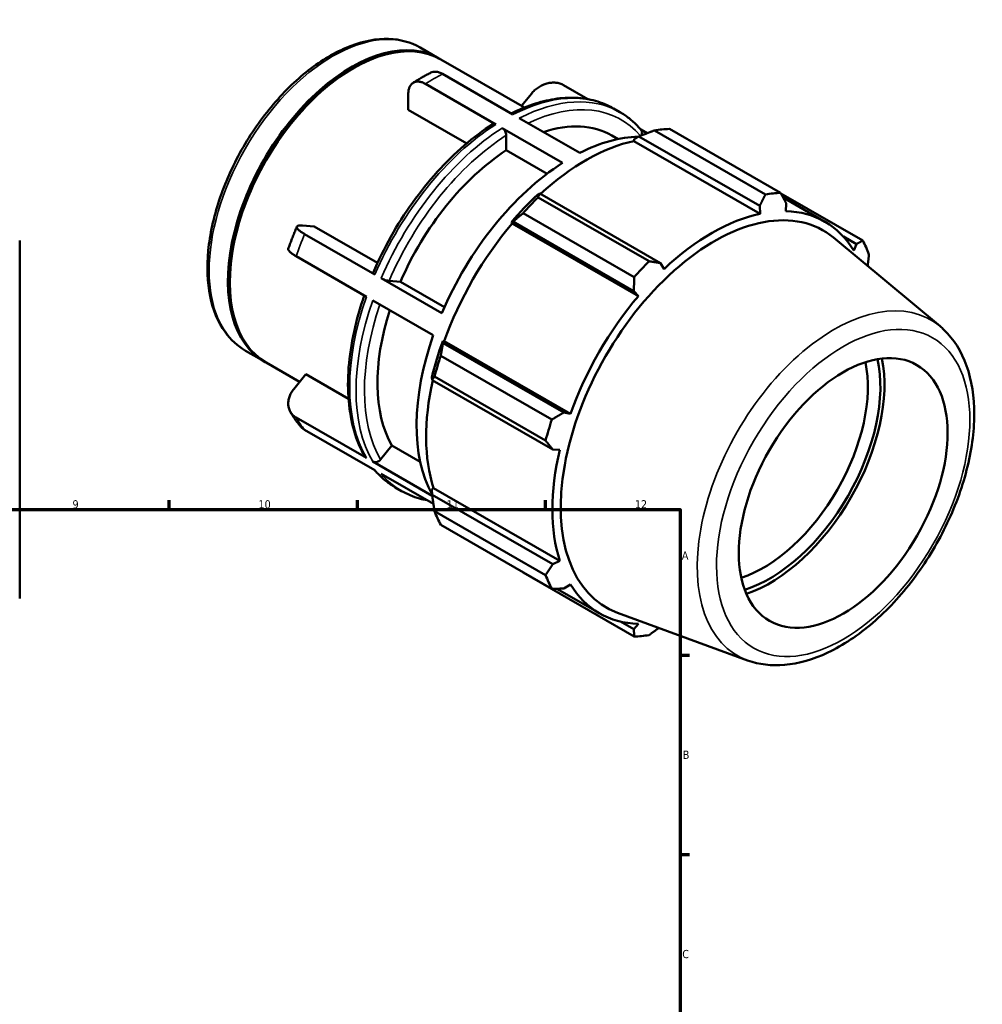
# Model space of a CAD drawing. Header units: millimetres. Extents: x -56 to 934, y -61 to 756.
# Tile 4 of 4: x 575 to 934, y 390 to 756. Entities that reach past the tile are written whole.
import ezdxf

# ---------------------------------------------------------------- set-up
doc = ezdxf.new("R2010")
doc.units = ezdxf.units.MM
for name, color, linetype, lineweight in [('Border (ANSI)', 7, 'Continuous', 70), ('Visible (ANSI)', 7, 'Continuous', 50), ('Visible Narrow (ANSI)', 7, 'Continuous', 35)]:
    doc.layers.add(name, color=color, linetype=linetype, lineweight=lineweight)
doc.styles.add('Note Text (ANSI)', font='tahoma.ttf')

# ---------------------------------------------------------------- blocks, each defined once
blk = doc.blocks.new('Borders Default Border')
at = {"layer": 'Border (ANSI)'}
for p, q in [((630.75, 574), (630.75, 577.45)), ((700.83, 574), (700.83, 577.45)), ((770.92, 574), (770.92, 577.45)), ((821, 519.75), (824.45, 519.75)), ((821, 445.5), (824.45, 445.5))]:
    blk.add_line(p, q, dxfattribs=at)
at = {"layer": 'Border (ANSI)', "flags": 128}
blk.add_lwpolyline([(20, 20), (20, 574), (821, 574), (821, 20), (20, 20)], dxfattribs=at)
at = {"layer": 'Border (ANSI)', "attachment_point": 7, "style": 'Note Text (ANSI)'}
for s, insert, char_height in [('9', (594.7, 574.34), 3.05), ('10', (663.96, 574.34), 3.048), ('11', (734.04, 574.4), 3.048), ('12', (804.13, 574.4), 3.048), ('A', (821.63, 555.35), 3.05), ('B', (821.99, 481.1), 3.05), ('C', (821.8, 406.8), 3.05)]:
    blk.add_mtext(s, dxfattribs=dict(at, insert=insert, char_height=char_height))

msp = doc.modelspace()

# ---------------------------------------------------------------- linework, layer by layer
at = {"layer": 'Visible (ANSI)'}
for p, q in [((724.182, 746.075), (731.182, 742.044)), ((731.889, 741.637), (763.007, 723.717)), ((698.842, 738.134), (699.194, 738.339)), ((758.74, 721.154), (732.559, 736.231)), ((752.341, 717.469), (726.159, 732.546)), ((786.657, 726.867), (777.56, 732.106)), ((719.76, 722.888), (719.76, 728.82)), ((761.943, 724.33), (765.609, 728.889)), ((741.503, 710.367), (719.76, 722.888)), ((796.187, 723.409), (798.55, 722.048)), ((761.104, 719.793), (783.647, 706.811)), ((777.248, 703.126), (754.704, 716.108)), ((808.712, 714.167), (806.325, 715.542)), ((817.017, 715.756), (858.376, 691.939)), ((756.26, 707.801), (756.26, 713.411)), ((795.59, 713.309), (797.884, 711.988)), ((803.818, 711.259), (804.011, 712.076)), ((804.011, 712.076), (805.676, 712.972)), ((805.676, 712.972), (850.629, 687.085)), ((852.789, 691.397), (811.43, 715.214)), ((803.818, 711.259), (850.827, 684.189)), ((771.435, 699.062), (756.26, 707.801)), ((768.729, 691.696), (767.834, 691.243)), ((768.093, 690.258), (809.452, 666.441)), ((813.682, 665.809), (768.729, 691.696)), ((889.02, 674.155), (858.487, 691.738)), ((859.357, 690.164), (874.932, 681.195)), ((850.629, 687.085), (850.827, 684.189)), ((860.411, 685.118), (860.522, 688.044)), ((803.866, 660.548), (762.507, 684.365)), ((680.31, 679.769), (684.754, 679.361)), ((684.754, 679.361), (708.255, 665.828)), ((758.147, 681.025), (758.835, 681.26)), ((758.442, 680.539), (758.147, 681.025)), ((758.442, 680.539), (805.45, 653.469)), ((758.835, 681.26), (803.788, 655.374)), ((707.339, 661.515), (681.158, 676.592)), ((917.821, 642.236), (878.102, 675.278)), ((881.795, 675.677), (886.647, 672.883)), ((575.031, 674.244), (575.031, 540.806)), ((886.647, 672.883), (885.72, 670.431)), ((704.14, 653.265), (677.958, 668.342)), ((815.035, 663.578), (813.682, 665.809)), ((653.297, 659.045), (653.297, 658.638)), ((732.246, 647.172), (709.703, 660.154)), ((712.608, 659.135), (716.81, 658.75)), ((716.81, 658.75), (733.185, 649.32)), ((803.788, 655.374), (805.45, 653.469)), ((729.047, 638.922), (706.504, 651.904)), ((732.71, 636.01), (732.565, 636.717)), ((732.565, 636.717), (733.133, 636.703)), ((777.663, 610.123), (732.71, 636.01)), ((733.133, 636.703), (780.142, 609.632)), ((659.148, 633.142), (666.148, 629.111)), ((731.863, 631.289), (773.222, 607.472)), ((666.856, 628.704), (679.28, 621.549)), ((677.111, 618.851), (681.554, 624.376)), ((681.554, 624.376), (697.496, 615.195)), ((728.553, 623.206), (728.612, 622.211)), ((728.612, 622.211), (773.565, 596.325)), ((770.908, 599.68), (729.549, 623.497)), ((780.142, 609.632), (777.663, 610.123)), ((704.14, 593.186), (677.958, 608.263)), ((707.339, 588.621), (681.158, 603.698)), ((709.409, 592.607), (713.611, 597.832)), ((713.611, 597.832), (724.21, 591.728)), ((773.565, 596.325), (776.172, 596.265)), ((728.676, 579.057), (706.504, 591.825)), ((729.126, 576.076), (709.703, 587.26)), ((714.894, 582.242), (717.258, 580.881)), ((728.553, 581.379), (729.163, 581.953)), ((728.612, 579.494), (728.553, 581.379)), ((729.163, 581.953), (776.172, 554.883)), ((773.565, 553.607), (728.612, 579.494)), ((729.549, 573.391), (770.908, 549.574)), ((773.222, 544.448), (731.863, 568.265)), ((776.172, 554.883), (773.565, 553.607)), ((762.507, 550.481), (803.866, 526.664)), ((775.033, 544.478), (790.93, 535.323)), ((777.663, 544.529), (780.142, 546.088)), ((846.153, 517.783), (797.639, 535.552)), ((803.788, 529.368), (798.813, 532.233)), ((805.45, 531.4), (803.788, 529.368))]:
    msp.add_line(p, q, dxfattribs=at)
for centre, major_axis, start_param, end_param in [((698.665, 685.578), (32.517, 56.467), 6.2723542, 9.4356091), ((699.372, 685.17), (32.517, 56.467), 0, 3.1415927), ((699.019, 685.374), (-32.267, -56.033), 3.9289246, 5.4958533), ((759.46, 650.568), (36.13, 62.741), 0, 0.5736797), ((789.762, 633.119), (45.162, 78.426), 0.3435016, 0.4380292), ((780.447, 638.482), (40.646, 70.583), 0.3337579, 0.7278803), ((785.922, 635.33), (42.001, 72.936), 0.4780318, 1.0719493), ((759.46, 650.568), (-36.13, -62.741), 3.9875979, 4.9097139), ((780.447, 638.482), (-40.646, -70.583), 3.9806413, 4.9166705), ((785.922, 635.33), (-42.453, -73.72), 4.2304897, 4.4050227), ((789.762, 633.119), (45.162, 78.426), 1.1288997, 1.2234273), ((831.121, 609.301), (45.162, 78.426), 0.3435016, 0.4380292), ((833.829, 607.742), (40.432, 70.212), 6.1834507, 9.5245126), ((832.931, 608.259), (-42.001, -72.936), 3.6196245, 4.2304897), ((832.931, 608.259), (42.001, 72.936), 5.975819, 6.5866842), ((785.922, 635.33), (42.001, 72.936), 1.26343, 1.8742952), ((831.121, 609.301), (45.162, 78.426), 5.8412887, 5.9358163), ((831.121, 609.301), (-45.162, -78.426), 4.2704924, 4.36502), ((832.931, 608.259), (-42.001, -72.936), 4.4050227, 5.0158879), ((759.46, 650.568), (-36.13, -62.741), 5.0689191, 5.9569114), ((780.447, 638.482), (-40.646, -70.583), 5.0278388, 5.9466978), ((785.922, 635.33), (-42.453, -73.72), 5.0158879, 5.1904208), ((789.762, 633.119), (45.162, 78.426), 1.9142979, 2.0088255), ((852.027, 597.263), (-27.447, -47.662), 0.5693855, 2.5722071), ((854.36, 595.919), (29.094, 50.522), 3.69705, 5.727728), ((854.36, 595.919), (30.162, 52.377), 3.720534, 5.7042439), ((785.922, 635.33), (42.001, 72.936), 2.0656152, 2.6596934), ((831.121, 609.301), (-45.162, -78.426), 5.0558906, 5.1504181), ((832.931, 608.259), (-42.001, -72.936), 5.1904208, 5.8012861), ((789.762, 633.119), (-45.162, -78.426), 5.8412887, 5.9358163), ((831.121, 609.301), (-45.162, -78.426), 5.8412887, 5.9358163), ((832.931, 608.259), (-42.001, -72.936), 5.975819, 6.5866842), ((831.121, 609.301), (-45.162, -78.426), 0.3435016, 0.4380292)]:
    msp.add_ellipse(centre, major_axis=major_axis, ratio=0.5780931, start_param=start_param, end_param=end_param, dxfattribs=at)
msp.add_ellipse((881.735, 580.155), major_axis=(-27.447, -47.662), ratio=0.5780931, dxfattribs=at)
for points, knots in [([(724.182, 746.075), (720.696, 748.083), (716.69, 749.167), (707.976, 749.436), (703.247, 748.553), (693.476, 744.873), (688.424, 742.005), (678.605, 734.592), (673.841, 730.041), (665.088, 719.741), (661.1, 713.999), (654.283, 701.894), (651.455, 695.535), (647.236, 682.815), (645.849, 676.457), (644.679, 664.354), (644.899, 658.611), (646.99, 648.347), (648.855, 643.814), (653.596, 637.225), (656.178, 634.852), (659.148, 633.142)], [5.4997209, 5.4997209, 5.4997209, 5.4997209, 5.7998927, 5.7998927, 6.1124977, 6.1124977, 6.4368866, 6.4368866, 6.7624821, 6.7624821, 7.0871283, 7.0871283, 7.4113899, 7.4113899, 7.736119, 7.736119, 8.0617831, 8.0617831, 8.3855966, 8.3855966, 8.6413135, 8.6413135, 8.6413135, 8.6413135]), ([(721.521, 732.912), (721.96, 733.194), (722.401, 733.472), (723.283, 734.015), (723.726, 734.282), (724.612, 734.804), (725.057, 735.06), (725.947, 735.561), (726.393, 735.806), (727.287, 736.285), (727.734, 736.519), (728.182, 736.748)], [6.22560918, 6.22560918, 6.22560918, 6.22560918, 6.24858591, 6.24858591, 6.27156264, 6.27156264, 6.29453937, 6.29453937, 6.3175161, 6.3175161, 6.34049283, 6.34049283, 6.34049283, 6.34049283]), ([(732.559, 736.231), (732.164, 736.459), (731.733, 736.662), (730.889, 736.954), (730.476, 737.042), (729.746, 737.113), (729.363, 737.101), (728.708, 736.971), (728.428, 736.872), (728.183, 736.748)], [0, 0, 0, 0, 0.16744483, 0.16744483, 0.33488966, 0.33488966, 0.50246709, 0.50246709, 0.64143988, 0.64143988, 0.64143988, 0.64143988]), ([(719.76, 728.82), (719.76, 729.277), (719.799, 729.755), (719.967, 730.637), (720.096, 731.042), (720.399, 731.713), (720.6, 732.041), (721.079, 732.595), (721.356, 732.82), (721.915, 733.145), (722.247, 733.274), (722.963, 733.416), (723.347, 733.427), (724.076, 733.357), (724.489, 733.268), (725.334, 732.977), (725.765, 732.773), (726.159, 732.546)], [-1.3414583, -1.3414583, -1.3414583, -1.3414583, -1.1735102, -1.1735102, -1.0055622, -1.0055622, -0.8378034, -0.8378034, -0.6700445, -0.6700445, -0.5024671, -0.5024671, -0.3348897, -0.3348897, -0.1674448, -0.1674448, 0, 0, 0, 0]), ([(765.609, 728.889), (765.952, 729.315), (766.365, 729.758), (767.267, 730.573), (767.755, 730.945), (768.69, 731.558), (769.224, 731.856), (770.324, 732.352), (770.89, 732.551), (771.933, 732.832), (772.506, 732.939), (773.637, 733.042), (774.194, 733.038), (775.186, 732.944), (775.711, 732.845), (776.7, 732.54), (777.165, 732.334), (777.56, 732.106)], [-1.3414583, -1.3414583, -1.3414583, -1.3414583, -1.1735102, -1.1735102, -1.0055622, -1.0055622, -0.8378034, -0.8378034, -0.6700445, -0.6700445, -0.5024671, -0.5024671, -0.3348897, -0.3348897, -0.1674448, -0.1674448, 0, 0, 0, 0]), ([(796.187, 723.409), (794.101, 724.61), (791.864, 725.547), (787.157, 726.871), (784.687, 727.259), (779.58, 727.486), (776.944, 727.326), (771.564, 726.477), (768.819, 725.788), (763.424, 723.956), (760.777, 722.838), (758.126, 721.508)], [5.49972085, 5.49972085, 5.49972085, 5.49972085, 5.64521489, 5.64521489, 5.79070893, 5.79070893, 5.93620297, 5.93620297, 6.081697, 6.081697, 6.21938491, 6.21938491, 6.21938491, 6.21938491]), ([(806.487, 715.35), (806.03, 715.895), (805.558, 716.421), (804.584, 717.434), (804.082, 717.922), (803.05, 718.857), (802.519, 719.305), (801.431, 720.16), (800.873, 720.567), (799.731, 721.339), (799.147, 721.704), (798.55, 722.048)], [5.29163208, 5.29163208, 5.29163208, 5.29163208, 5.33324984, 5.33324984, 5.37486759, 5.37486759, 5.41648535, 5.41648535, 5.4581031, 5.4581031, 5.49972085, 5.49972085, 5.49972085, 5.49972085]), ([(751.214, 717.559), (747.632, 715.263), (744.081, 712.599), (737.154, 706.625), (733.779, 703.315), (727.314, 696.163), (724.224, 692.322), (718.432, 684.236), (715.731, 679.993), (710.806, 671.247), (708.583, 666.745), (706.638, 662.19)], [0.05605486, 0.05605486, 0.05605486, 0.05605486, 0.24304075, 0.24304075, 0.43002665, 0.43002665, 0.61701254, 0.61701254, 0.80399843, 0.80399843, 0.99098433, 0.99098433, 0.99098433, 0.99098433]), ([(751.214, 717.559), (751.223, 717.564), (751.232, 717.57), (751.377, 717.654), (751.568, 717.692), (751.923, 717.658), (752.149, 717.58), (752.341, 717.469)], [1.1359853, 1.1359853, 1.1359853, 1.1359853, 1.14142425, 1.14142425, 1.22290066, 1.22290066, 1.30431272, 1.30431272, 1.30431272, 1.30431272]), ([(754.704, 716.108), (754.896, 715.998), (755.122, 715.816), (755.477, 715.441), (755.668, 715.183), (755.94, 714.712), (756.068, 714.417), (756.215, 713.921), (756.26, 713.633), (756.26, 713.411)], [0, 0, 0, 0, 0.08141206, 0.08141206, 0.16288846, 0.16288846, 0.24444505, 0.24444505, 0.32607188, 0.32607188, 0.32607188, 0.32607188]), ([(806.444, 713.278), (806.556, 713.448), (806.651, 713.636), (806.79, 714.039), (806.828, 714.319), (806.792, 714.768), (806.711, 715.017), (806.565, 715.249), (806.527, 715.3), (806.485, 715.349)], [-0.30359323, -0.30359323, -0.30359323, -0.30359323, -0.24444505, -0.24444505, -0.16288846, -0.16288846, -0.08141206, -0.08141206, -0.05843747, -0.05843747, -0.05843747, -0.05843747]), ([(675.061, 671.092), (675.254, 671.646), (675.451, 672.2), (675.853, 673.307), (676.059, 673.86), (676.478, 674.966), (676.693, 675.518), (677.129, 676.62), (677.352, 677.171), (677.805, 678.271), (678.036, 678.82), (678.271, 679.368)], [5.17780109, 5.17780109, 5.17780109, 5.17780109, 5.20109193, 5.20109193, 5.22438277, 5.22438277, 5.2476736, 5.2476736, 5.27096444, 5.27096444, 5.29425528, 5.29425528, 5.29425528, 5.29425528]), ([(681.158, 676.592), (680.763, 676.82), (680.366, 677.065), (679.667, 677.537), (679.366, 677.765), (678.899, 678.161), (678.689, 678.366), (678.388, 678.74), (678.296, 678.91), (678.222, 679.187), (678.233, 679.32), (678.375, 679.539), (678.507, 679.624), (678.837, 679.741), (679.067, 679.782), (679.632, 679.812), (679.967, 679.8), (680.31, 679.769)], [0, 0, 0, 0, 0.1674448, 0.1674448, 0.3348897, 0.3348897, 0.5024671, 0.5024671, 0.6700445, 0.6700445, 0.8378034, 0.8378034, 1.0055622, 1.0055622, 1.1735102, 1.1735102, 1.3414583, 1.3414583, 1.3414583, 1.3414583]), ([(675.061, 671.091), (675.031, 671.002), (675.032, 670.901), (675.097, 670.66), (675.189, 670.49), (675.49, 670.116), (675.699, 669.911), (676.167, 669.515), (676.468, 669.287), (677.166, 668.815), (677.564, 668.569), (677.958, 668.342)], [-0.79490784, -0.79490784, -0.79490784, -0.79490784, -0.67004452, -0.67004452, -0.50246709, -0.50246709, -0.33488966, -0.33488966, -0.16744483, -0.16744483, 0, 0, 0, 0]), ([(706.64, 662.189), (706.629, 662.166), (706.627, 662.14), (706.653, 662.045), (706.733, 661.945), (706.961, 661.752), (707.148, 661.626), (707.339, 661.515)], [-0.19619855, -0.19619855, -0.19619855, -0.19619855, -0.16288846, -0.16288846, -0.08141206, -0.08141206, 0, 0, 0, 0]), ([(709.703, 660.154), (709.895, 660.044), (710.16, 659.91), (710.642, 659.694), (710.944, 659.574), (711.451, 659.396), (711.746, 659.307), (712.201, 659.194), (712.442, 659.15), (712.608, 659.135)], [0, 0, 0, 0, 0.08141206, 0.08141206, 0.16288846, 0.16288846, 0.24444505, 0.24444505, 0.32607188, 0.32607188, 0.32607188, 0.32607188]), ([(703.359, 653.715), (701.792, 649.194), (700.511, 644.669), (698.554, 635.679), (697.886, 631.219), (697.218, 622.583), (697.218, 618.407), (697.895, 610.479), (698.572, 606.726), (700.599, 599.768), (701.949, 596.563), (703.625, 593.693)], [1.10636618, 1.10636618, 1.10636618, 1.10636618, 1.29045082, 1.29045082, 1.47750854, 1.47750854, 1.66456626, 1.66456626, 1.85162398, 1.85162398, 2.0386817, 2.0386817, 2.0386817, 2.0386817]), ([(846.153, 517.783), (850.424, 516.219), (855.104, 515.681), (865.187, 516.543), (870.623, 518.134), (881.722, 523.38), (887.385, 527.164), (898.168, 536.459), (903.285, 541.975), (912.466, 554.14), (916.534, 560.78), (923.257, 574.552), (925.912, 581.681), (929.537, 595.791), (930.501, 602.767), (930.545, 615.921), (929.621, 622.101), (925.809, 632.82), (922.977, 637.424), (918.776, 641.414), (918.305, 641.834), (917.821, 642.236)], [2.4578628, 2.4578628, 2.4578628, 2.4578628, 2.7404918, 2.7404918, 3.0526263, 3.0526263, 3.3841899, 3.3841899, 3.7164961, 3.7164961, 4.0468309, 4.0468309, 4.3768754, 4.3768754, 4.7085295, 4.7085295, 5.0413318, 5.0413318, 5.3608741, 5.3608741, 5.3999862, 5.3999862, 5.3999862, 5.3999862]), ([(677.958, 608.263), (677.564, 608.491), (677.166, 608.781), (676.468, 609.448), (676.167, 609.825), (675.699, 610.57), (675.49, 611.008), (675.189, 611.936), (675.097, 612.426), (675.022, 613.35), (675.033, 613.869), (675.175, 614.917), (675.307, 615.446), (675.638, 616.408), (675.867, 616.928), (676.432, 617.937), (676.768, 618.425), (677.111, 618.851)], [0, 0, 0, 0, 0.1674448, 0.1674448, 0.3348897, 0.3348897, 0.5024671, 0.5024671, 0.6700445, 0.6700445, 0.8378034, 0.8378034, 1.0055622, 1.0055622, 1.1735102, 1.1735102, 1.3414583, 1.3414583, 1.3414583, 1.3414583]), ([(679.59, 605.005), (679.311, 605.336), (679.038, 605.673), (678.504, 606.357), (678.243, 606.705), (677.731, 607.409), (677.481, 607.766), (676.992, 608.489), (676.754, 608.855), (676.288, 609.597), (676.061, 609.972), (675.84, 610.352)], [4.13295816, 4.13295816, 4.13295816, 4.13295816, 4.15534873, 4.15534873, 4.17773931, 4.17773931, 4.20012988, 4.20012988, 4.22252046, 4.22252046, 4.24491103, 4.24491103, 4.24491103, 4.24491103]), ([(679.59, 605.005), (679.722, 604.848), (679.865, 604.694), (680.366, 604.216), (680.763, 603.926), (681.158, 603.698)], [-0.24023465, -0.24023465, -0.24023465, -0.24023465, -0.16744483, -0.16744483, 0, 0, 0, 0]), ([(703.625, 593.694), (703.633, 593.681), (703.64, 593.669), (703.761, 593.475), (703.948, 593.297), (704.14, 593.186)], [-0.086802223, -0.086802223, -0.086802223, -0.086802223, -0.081412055, -0.081412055, 0, 0, 0, 0]), ([(706.504, 591.825), (706.695, 591.715), (706.96, 591.633), (707.442, 591.587), (707.745, 591.615), (708.252, 591.751), (708.546, 591.884), (709.001, 592.182), (709.242, 592.4), (709.409, 592.607)], [0, 0, 0, 0, 0.08141206, 0.08141206, 0.16288846, 0.16288846, 0.24444505, 0.24444505, 0.32607188, 0.32607188, 0.32607188, 0.32607188]), ([(707.12, 588.748), (707.526, 588.271), (707.944, 587.809), (708.861, 586.856), (709.362, 586.368), (710.395, 585.433), (710.925, 584.985), (712.013, 584.13), (712.571, 583.723), (713.714, 582.951), (714.298, 582.586), (714.894, 582.242)], [2.15493451, 2.15493451, 2.15493451, 2.15493451, 2.19165718, 2.19165718, 2.23327494, 2.23327494, 2.27489269, 2.27489269, 2.31651045, 2.31651045, 2.3581282, 2.3581282, 2.3581282, 2.3581282]), ([(717.258, 580.881), (719.343, 579.68), (721.58, 578.743), (724.867, 577.818), (725.819, 577.599), (726.787, 577.422)], [2.3581282, 2.3581282, 2.3581282, 2.3581282, 2.50362224, 2.50362224, 2.56132189, 2.56132189, 2.56132189, 2.56132189])]:
    msp.add_open_spline(points, degree=3, knots=knots, dxfattribs=at)
for points, weights in [([(805.676, 712.972), (808.469, 714.084), (811.43, 715.214)], [1.00503179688, 1.00957785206, 1.01331659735]), ([(768.093, 690.258), (768.393, 691.006), (768.729, 691.696)], [1.01331659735, 1.00957785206, 1.00503179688]), ([(850.629, 687.085), (851.697, 689.191), (852.789, 691.397)], [1.00148468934, 1.00115078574, 1]), ([(858.376, 691.939), (859.481, 689.946), (860.522, 688.044)], [1, 1.00115078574, 1.00148468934]), ([(758.835, 681.26), (760.609, 682.796), (762.507, 684.365)], [1.00503179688, 1.00957785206, 1.01331659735]), ([(886.647, 672.883), (887.82, 673.5), (889.02, 674.155)], [1.00148468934, 1.00115078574, 1]), ([(891.334, 669.029), (891.093, 666.811), (890.847, 664.676)], [1, 1.00095508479, 1.00134749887]), ([(809.452, 666.441), (811.62, 666.113), (813.682, 665.809)], [1, 1.00115078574, 1.00148468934]), ([(803.788, 655.374), (803.836, 657.902), (803.866, 660.548)], [1.00148468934, 1.00115078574, 1]), ([(731.863, 631.289), (732.27, 633.712), (732.71, 636.01)], [1.01331659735, 1.00957785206, 1.00503179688]), ([(728.612, 622.211), (729.046, 622.856), (729.549, 623.497)], [1.00503179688, 1.00957785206, 1.01331659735]), ([(773.222, 607.472), (775.498, 608.819), (777.663, 610.123)], [1, 1.00115078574, 1.00148468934]), ([(773.565, 596.325), (772.274, 597.962), (770.908, 599.68)], [1.00148468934, 1.00115078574, 1]), ([(729.549, 573.391), (729.046, 576.519), (728.612, 579.494)], [1.01331659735, 1.00957785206, 1.00503179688]), ([(762.507, 550.481), (762.411, 550.605), (762.316, 550.728)], [1.01331659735, 1.01312725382, 1.01293583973]), ([(770.908, 549.574), (772.274, 551.626), (773.565, 553.607)], [1, 1.00115078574, 1.00148468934]), ([(777.663, 544.529), (775.498, 544.483), (773.222, 544.448)], [1.00148468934, 1.00115078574, 1]), ([(803.866, 526.664), (803.836, 528.038), (803.788, 529.368)], [1, 1.00115078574, 1.00148468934]), ([(813.095, 529.891), (811.313, 528.568), (809.452, 527.206)], [1.00137356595, 1.00098760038, 1])]:
    msp.add_rational_spline(points, weights, degree=2, dxfattribs=at)
at = {"layer": 'Visible Narrow (ANSI)'}
for centre, major_axis, start_param, end_param in [((691.665, 689.609), (-32.517, -56.467), 3.1415927, 6.2831853), ((729.359, 667.902), (40.646, 70.583), 0.7278803, 0.8390486), ((755.54, 652.825), (40.646, 70.583), 0, 0.7278803), ((757.904, 651.464), (40.646, 70.583), 0, 0.7278803), ((759.46, 650.568), (39.548, 68.677), 6.0792493, 6.9793431), ((755.54, 652.825), (40.646, 70.583), 0.8390486, 1.7750778), ((757.904, 651.464), (-40.646, -70.583), 3.9806413, 4.9166705), ((759.46, 650.568), (39.548, 68.677), 0.8405933, 1.7735331), ((729.359, 667.902), (40.646, 70.583), 1.7750778, 1.8862462), ((755.54, 652.825), (-40.646, -70.583), 5.0278388, 5.963868), ((757.904, 651.464), (-40.646, -70.583), 5.0278388, 5.963868), ((759.46, 650.568), (-39.548, -68.677), 5.0369119, 5.9623233), ((878.388, 582.083), (36.013, 62.537), 6.1834507, 9.5245126), ((729.359, 667.902), (-40.646, -70.583), 5.963868, 6.0750364), ((755.54, 652.825), (-40.646, -70.583), 6.0750364, 6.2831853), ((757.904, 651.464), (-40.646, -70.583), 6.0750364, 6.2831853)]:
    msp.add_ellipse(centre, major_axis=major_axis, ratio=0.5780931, start_param=start_param, end_param=end_param, dxfattribs=at)
msp.add_ellipse((881.735, 580.155), major_axis=(-33.295, -57.818), ratio=0.5780931, dxfattribs=at)

# ---------------------------------------------------------------- block references
msp.add_blockref('Borders Default Border', (0, 0))

doc.saveas('drawing.dxf')
